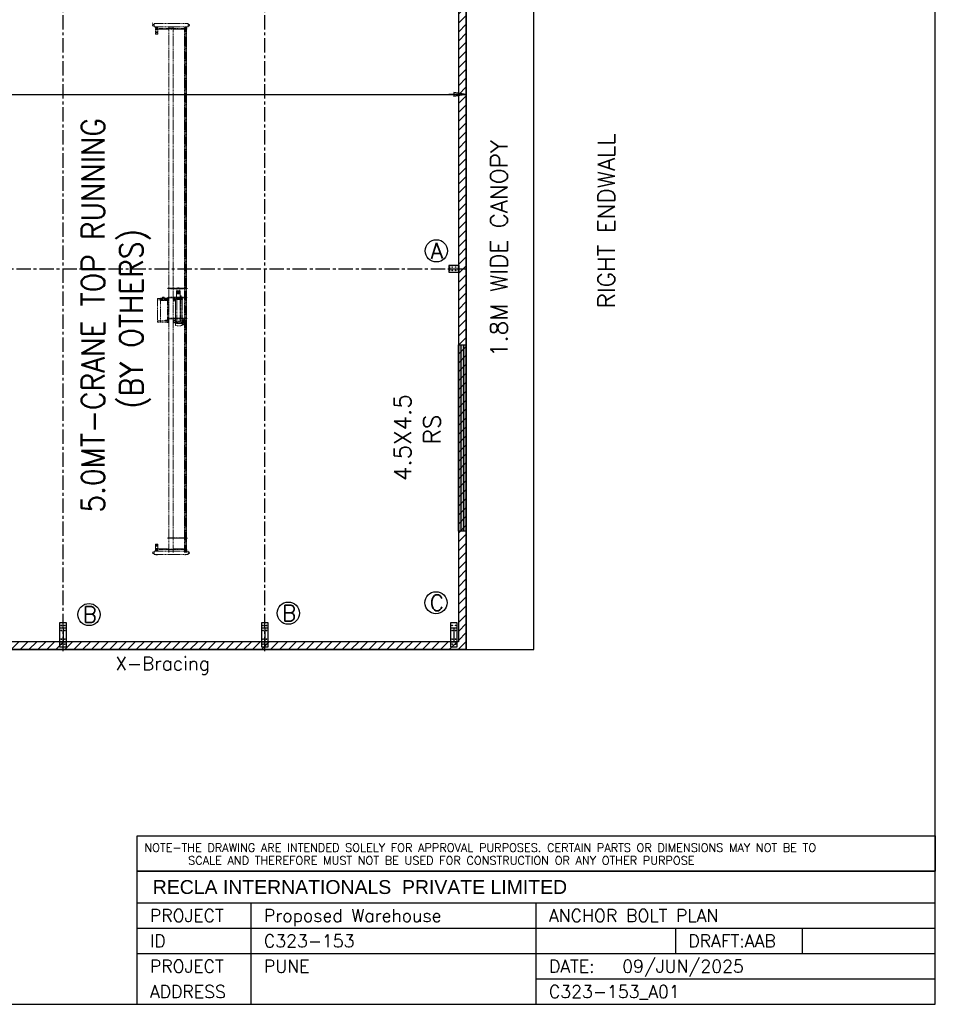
# Model space of a CAD drawing. Header units: millimetres. Extents: x 2357 to 64464, y 2438 to 46356.
# Tile 2 of 3: x 37318 to 64464, y 2438 to 31626. Entities that reach past the tile are written whole.
import ezdxf

# ---------------------------------------------------------------- set-up
doc = ezdxf.new("R2010")
doc.units = ezdxf.units.MM
doc.header["$MEASUREMENT"] = 0
for name, pattern in [('CENTER', [682.409, 426.506, -85.301, 85.301, -85.301]), ('CONTIN', [0]), ('HIDDEN', [9.525, 6.35, -3.175])]:
    doc.linetypes.add(name, pattern=pattern)
doc.layers.get('0').update_dxf_attribs({"linetype": 'CONTIN'})
for name, color, linetype in [('1', 7, 'CONTIN'), ('10', 10, 'CONTIN'), ('11', 7, 'CONTIN'), ('14', 7, 'CONTIN'), ('16', 7, 'CONTIN'), ('2', 6, 'CONTIN'), ('22', 7, 'CONTIN'), ('27', 1, 'CENTER'), ('Text', 4, 'CONTINUOUS')]:
    doc.layers.add(name, color=color, linetype=linetype)
doc.styles.add('ARIAL', font='ARIAL.TTF')
doc.styles.add('S', font='SIMPLEX.shx', dxfattribs={"width": 0.9})
doc.styles.add('SIMPLEX', font='SIMPLEX')
pattern_1 = [(45, (4214.78, 2381.33), (-132.5825, 132.5825), [])]

# ---------------------------------------------------------------- blocks, each defined once
blk = doc.blocks.new('zw$7A36')
at = {"color": 3, "linetype": 'HIDDEN', "lineweight": 0, "ltscale": 5}
for p, q in [((4835, 12343), (4835, 12292)), ((4886, 12282), (4835, 12282)), ((4835, 12282), (4835, 12232)), ((4835, 12232), (4886, 12232)), ((4886, 12312), (4886, 12202)), ((4890, 12312), (4886, 12312)), ((4886, 12202), (4890, 12202)), ((4890, 12312), (5482, 12312)), ((4890, 12202), (4890, 12312)), ((4890, 12202), (5482, 12202)), ((4933, 12100), (4933, 11987)), ((4953, 12100), (4933, 12100)), ((4963, 12022), (4933, 12022)), ((4936, 12194), (4936, 12128)), ((4936, 12184), (5020, 12184)), ((4936, 12183), (5020, 12183)), ((4970, 12149), (4936, 12149)), ((5018, 12123), (4938, 12123)), ((4938, 12123), (4938, 12123)), ((4938, 12123), (4938, 12118)), ((5018, 12118), (4938, 12118)), ((4938, 12118), (4938, 12118)), ((4943, 12118), (4940, 12100)), ((4941, 12199), (5014, 12199)), ((5014, 12123), (4941, 12123)), ((5006, 12320), (4950, 12320)), ((4950, 12320), (4950, 12312)), ((5003, 12100), (4953, 12100)), ((4955, 12202), (4991, 12202)), ((4955, 12202), (4955, 12199)), ((4984, 12022), (4963, 12022)), ((4973, 12179), (4983, 12179)), ((4973, 12179), (4973, 12151)), ((4983, 12179), (4983, 12151)), ((4984, 12022), (5023, 12022)), ((5020, 12149), (4986, 12149)), ((5001, 12202), (4991, 12202)), ((5001, 12202), (5001, 12199)), ((5023, 12100), (5003, 12100)), ((5006, 12312), (5006, 12320)), ((5013, 12118), (5016, 12100)), ((5018, 12123), (5018, 12123)), ((5018, 12123), (5018, 12118)), ((5020, 12128), (5020, 12194)), ((5023, 12100), (5023, 11987)), ((5406, 12174), (5406, 12194)), ((5406, 12194), (5557, 12194)), ((5406, 12174), (5406, -6133)), ((6074, 12312), (5482, 12312)), ((6074, 12202), (5482, 12202)), ((5557, 12194), (5557, 12174)), ((5557, -6133), (5557, 12174)), ((5953, 12116), (5557, 12116)), ((5953, -6133), (5953, 12176)), ((5953, 12176), (5968, 12176)), ((5958, 12320), (6013, 12320)), ((5958, 12312), (5958, 12320)), ((5968, 12176), (5968, -6133)), ((6003, -6133), (6003, 12176)), ((6003, 12176), (6018, 12176)), ((6013, 12320), (6013, 12312)), ((6018, 12176), (6018, -6133)), ((6074, 12312), (6078, 12312)), ((6074, 12202), (6074, 12312)), ((6078, 12202), (6074, 12202)), ((6078, 12312), (6078, 12202)), ((6078, 12282), (6128, 12282)), ((6128, 12232), (6078, 12232)), ((6128, 12282), (6128, 12232)), ((4963, 12005), (4933, 12005)), ((4963, 11987), (4933, 11987)), ((4935, 11956), (4933, 11987)), ((4963, 11949), (4943, 11949)), ((4984, 12005), (4963, 12005)), ((4984, 11987), (4963, 11987)), ((4984, 11949), (4963, 11949)), ((4984, 12005), (5023, 12005)), ((4984, 11987), (5023, 11987)), ((4984, 11949), (5013, 11949)), ((5021, 11956), (5023, 11987)), ((5735, 3101), (5702, 3101)), ((5702, 3101), (5702, 3086)), ((5735, 3101), (5767, 3101)), ((5767, 3101), (5767, 3086)), ((5182, 2767), (5182, 2763)), ((5182, 2763), (5182, 2744)), ((5182, 2763), (5184, 2763)), ((5184, 2763), (5212, 2763)), ((5223, 2760), (5201, 2760)), ((5242, 2763), (5212, 2763)), ((5242, 2767), (5242, 2763)), ((5242, 2744), (5242, 2763)), ((6057, 3076), (5350, 3076)), ((6036, 2768), (5368, 2768)), ((5368, 2768), (5368, 2747)), ((5368, 2747), (6036, 2747)), ((5381, 2756), (5381, 2732)), ((5381, 2756), (5382, 2756)), ((5382, 2765), (5382, 2756)), ((5382, 2756), (5382, 2645)), ((5386, 2766), (5383, 2766)), ((5386, 2766), (5386, 2765)), ((5386, 2765), (5386, 2704)), ((5392, 2765), (5386, 2765)), ((5395, 2766), (5392, 2766)), ((5392, 2766), (5392, 2765)), ((5392, 2765), (5392, 2704)), ((5396, 2756), (5396, 2765)), ((5396, 2701), (5396, 2756)), ((5402, 2756), (5396, 2756)), ((5402, 2756), (5404, 2741)), ((5563, 2756), (5561, 2741)), ((5569, 2756), (5563, 2756)), ((5569, 2765), (5569, 2756)), ((5569, 2756), (5569, 2645)), ((5573, 2766), (5570, 2766)), ((5573, 2766), (5573, 2765)), ((5573, 2765), (5573, 2704)), ((5579, 2765), (5573, 2765)), ((5582, 2766), (5579, 2766)), ((5579, 2766), (5579, 2765)), ((5579, 2765), (5579, 2704)), ((5583, 2756), (5583, 2765)), ((5583, 2701), (5583, 2756)), ((5584, 2756), (5583, 2756)), ((5584, 2734), (5584, 2756)), ((5673, 2955), (5673, 2929)), ((5796, 2955), (5673, 2955)), ((5673, 2929), (5673, 2929)), ((5673, 2929), (5673, 2927)), ((5796, 2929), (5673, 2929)), ((5673, 2927), (5673, 2889)), ((5673, 2927), (5674, 2927)), ((5735, 2927), (5673, 2927)), ((5796, 2905), (5673, 2905)), ((5673, 2886), (5673, 2764)), ((5680, 2886), (5673, 2886)), ((5673, 2763), (5680, 2763)), ((5674, 2760), (5673, 2729)), ((5674, 2927), (5735, 2927)), ((5674, 2888), (5680, 2888)), ((5680, 2762), (5675, 2762)), ((5684, 2982), (5678, 2982)), ((5790, 3086), (5679, 3086)), ((5679, 2990), (5679, 3086)), ((5790, 3066), (5679, 3066)), ((5790, 3058), (5679, 3058)), ((5679, 2996), (5790, 2996)), ((5679, 2990), (5790, 2990)), ((5680, 2888), (5682, 2888)), ((5680, 2887), (5680, 2886)), ((5682, 2887), (5680, 2887)), ((5692, 2886), (5680, 2886)), ((5789, 2763), (5680, 2763)), ((5680, 2763), (5680, 2762)), ((5680, 2763), (5789, 2763)), ((5680, 2763), (5680, 2763)), ((5680, 2763), (5682, 2763)), ((5789, 2762), (5680, 2762)), ((5682, 2888), (5682, 2887)), ((5682, 2888), (5787, 2888)), ((5785, 2982), (5684, 2982)), ((5685, 2984), (5685, 2982)), ((5691, 2985), (5686, 2985)), ((5691, 2985), (5691, 2988)), ((5778, 2985), (5691, 2985)), ((5692, 2989), (5700, 2990)), ((5700, 2886), (5692, 2886)), ((5769, 2990), (5700, 2990)), ((5789, 2886), (5700, 2886)), ((5735, 2927), (5795, 2927)), ((5797, 2927), (5735, 2927)), ((5777, 2989), (5770, 2990)), ((5778, 2985), (5778, 2988)), ((5783, 2985), (5778, 2985)), ((5784, 2984), (5785, 2982)), ((5791, 2982), (5785, 2982)), ((5787, 2887), (5787, 2888)), ((5787, 2888), (5789, 2888)), ((5789, 2887), (5787, 2887)), ((5787, 2763), (5789, 2763)), ((5799, 2751), (5788, 2751)), ((5789, 2888), (5795, 2888)), ((5789, 2886), (5789, 2887)), ((5796, 2886), (5789, 2886)), ((5789, 2762), (5789, 2763)), ((5789, 2763), (5789, 2763)), ((5789, 2763), (5796, 2763)), ((5789, 2762), (5789, 2757)), ((5789, 2762), (5789, 2762)), ((5789, 2757), (5790, 2757)), ((5789, 2757), (5789, 2745)), ((5790, 2990), (5790, 3086)), ((5798, 2760), (5790, 2760)), ((5790, 2760), (5790, 2757)), ((5790, 2757), (5790, 2745)), ((5795, 2927), (5796, 2927)), ((5795, 2777), (5835, 2777)), ((5797, 2929), (5796, 2955)), ((5796, 2929), (5797, 2929)), ((5796, 2927), (5796, 2929)), ((5796, 2889), (5797, 2927)), ((5797, 2886), (5797, 2807)), ((5797, 2807), (5797, 2792)), ((5797, 2792), (5797, 2764)), ((5798, 2812), (5798, 2760)), ((5798, 2760), (5798, 2743)), ((5823, 2815), (5801, 2815)), ((5828, 2815), (5823, 2815)), ((5823, 2815), (5823, 2740)), ((6036, 2747), (6036, 2768)), ((5006, 2719), (5006, 2682)), ((5006, 2719), (5006, 2682)), ((5009, 2719), (5006, 2719)), ((5006, 2719), (5006, 2719)), ((5006, 2682), (5009, 2682)), ((5006, 2682), (5006, 2682)), ((5009, 2721), (5011, 2721)), ((5009, 2719), (5009, 2721)), ((5009, 2682), (5009, 2719)), ((5009, 2682), (5009, 2719)), ((5009, 2680), (5009, 2682)), ((5011, 2680), (5009, 2680)), ((5011, 2721), (5011, 2719)), ((5011, 2682), (5011, 2719)), ((5011, 2719), (5013, 2719)), ((5011, 2719), (5011, 2701)), ((5011, 2701), (5011, 2682)), ((5011, 2682), (5013, 2682)), ((5011, 2682), (5011, 2680)), ((5013, 2726), (5013, 1944)), ((5038, 2726), (5013, 2726)), ((5013, 2726), (5013, 2719)), ((5013, 2719), (5013, 2682)), ((5013, 2678), (5110, 2678)), ((5089, 2726), (5038, 2726)), ((5110, 2726), (5089, 2726)), ((5109, 2707), (5109, 2701)), ((5109, 2701), (5109, 2694)), ((5111, 2727), (5110, 2722)), ((5110, 2708), (5110, 2722)), ((5110, 2694), (5110, 2708)), ((5110, 2694), (5110, 2679)), ((5111, 2674), (5110, 2679)), ((5114, 2728), (5111, 2728)), ((5111, 2673), (5114, 2673)), ((5114, 2731), (5114, 2728)), ((5114, 2728), (5114, 2701)), ((5114, 2701), (5114, 2673)), ((5114, 2673), (5114, 2670)), ((5114, 2665), (5114, 1944)), ((5115, 2733), (5115, 2736)), ((5115, 2733), (5115, 2668)), ((5115, 2668), (5115, 2665)), ((5155, 2740), (5132, 2740)), ((5132, 2740), (5132, 2661)), ((5132, 2661), (5155, 2661)), ((5157, 2740), (5155, 2740)), ((5155, 2740), (5155, 2661)), ((5155, 2740), (5155, 2740)), ((5155, 2661), (5157, 2661)), ((5155, 2661), (5155, 2661)), ((5157, 2739), (5157, 2740)), ((5173, 2740), (5157, 2740)), ((5157, 2740), (5157, 2740)), ((5157, 2739), (5157, 2662)), ((5157, 2661), (5157, 2662)), ((5157, 2661), (5173, 2661)), ((5157, 2661), (5157, 2661)), ((5173, 2701), (5173, 2740)), ((5185, 2740), (5173, 2740)), ((5173, 2661), (5173, 2701)), ((5173, 2661), (5185, 2661)), ((5185, 2741), (5227, 2741)), ((5185, 2734), (5185, 2740)), ((5186, 2734), (5185, 2734)), ((5185, 2667), (5185, 2734)), ((5185, 2734), (5185, 2734)), ((5185, 2667), (5186, 2667)), ((5185, 2661), (5185, 2667)), ((5185, 2667), (5185, 2667)), ((5225, 2740), (5186, 2740)), ((5186, 2740), (5186, 2734)), ((5186, 2667), (5186, 2734)), ((5186, 2667), (5186, 2661)), ((5186, 2661), (5225, 2661)), ((5201, 2745), (5223, 2745)), ((5225, 2734), (5225, 2740)), ((5226, 2734), (5225, 2734)), ((5225, 2667), (5225, 2734)), ((5225, 2661), (5225, 2667)), ((5225, 2667), (5226, 2667)), ((5226, 2734), (5226, 2736)), ((5226, 2736), (5227, 2736)), ((5226, 2730), (5226, 2734)), ((5226, 2734), (5226, 2734)), ((5240, 2730), (5226, 2730)), ((5226, 2667), (5226, 2730)), ((5226, 2661), (5226, 2667)), ((5226, 2667), (5226, 2667)), ((5226, 2661), (5238, 2661)), ((5227, 2741), (5239, 2741)), ((5227, 2741), (5227, 2736)), ((5227, 2736), (5240, 2736)), ((5238, 2668), (5238, 2730)), ((5238, 2668), (5238, 2661)), ((5241, 2741), (5239, 2741)), ((5240, 2736), (5240, 2733)), ((5240, 2736), (5241, 2736)), ((5240, 2733), (5240, 2730)), ((5241, 2742), (5241, 2736)), ((5253, 2732), (5250, 2732)), ((5250, 2732), (5250, 2670)), ((5250, 2670), (5253, 2670)), ((5253, 2731), (5253, 2731)), ((5253, 2731), (5253, 2670)), ((5253, 2731), (5253, 2732)), ((5253, 2670), (5253, 2670)), ((5253, 2670), (5253, 2670)), ((5255, 2735), (5254, 2732)), ((5254, 2669), (5255, 2666)), ((5255, 2735), (5255, 2666)), ((5264, 2736), (5256, 2736)), ((5256, 2666), (5264, 2665)), ((5313, 2665), (5261, 2665)), ((5261, 2665), (5261, 2657)), ((5261, 2657), (5313, 2657)), ((5264, 2735), (5264, 2735)), ((5264, 2735), (5264, 2666)), ((5264, 2666), (5264, 2666)), ((5265, 2735), (5265, 2734)), ((5265, 2667), (5265, 2734)), ((5265, 2734), (5265, 2734)), ((5265, 2667), (5265, 2667)), ((5265, 2667), (5265, 2666)), ((5269, 2736), (5266, 2736)), ((5266, 2665), (5269, 2665)), ((5270, 2731), (5270, 2735)), ((5270, 2728), (5270, 2731)), ((5271, 2731), (5270, 2731)), ((5270, 2714), (5270, 2728)), ((5285, 2728), (5270, 2728)), ((5270, 2687), (5270, 2714)), ((5289, 2714), (5270, 2714)), ((5270, 2673), (5270, 2687)), ((5270, 2687), (5289, 2687)), ((5270, 2673), (5285, 2673)), ((5270, 2670), (5270, 2673)), ((5270, 2666), (5270, 2670)), ((5271, 2670), (5270, 2670)), ((5271, 2735), (5271, 2731)), ((5285, 2735), (5271, 2735)), ((5285, 2731), (5271, 2731)), ((5285, 2670), (5271, 2670)), ((5271, 2666), (5271, 2670)), ((5285, 2666), (5271, 2666)), ((5285, 2731), (5285, 2735)), ((5285, 2730), (5285, 2731)), ((5289, 2730), (5285, 2730)), ((5285, 2728), (5285, 2730)), ((5285, 2673), (5285, 2671)), ((5285, 2671), (5289, 2671)), ((5285, 2671), (5285, 2670)), ((5285, 2670), (5285, 2666)), ((5289, 2733), (5289, 2730)), ((5302, 2733), (5289, 2733)), ((5291, 2730), (5289, 2730)), ((5291, 2714), (5289, 2714)), ((5289, 2687), (5291, 2687)), ((5289, 2671), (5289, 2668)), ((5289, 2671), (5291, 2671)), ((5289, 2668), (5302, 2668)), ((5291, 2714), (5291, 2730)), ((5291, 2705), (5291, 2714)), ((5314, 2705), (5291, 2705)), ((5291, 2687), (5291, 2697)), ((5291, 2697), (5314, 2697)), ((5291, 2671), (5291, 2687)), ((5315, 2733), (5302, 2733)), ((5302, 2668), (5315, 2668)), ((5342, 2665), (5313, 2665)), ((5313, 2657), (5353, 2657)), ((5314, 2697), (5314, 2705)), ((5315, 2701), (5315, 2733)), ((5315, 2733), (5315, 2733)), ((5315, 2733), (5315, 2733)), ((5315, 2733), (5317, 2733)), ((5315, 2733), (5315, 2701)), ((5315, 2701), (5315, 2668)), ((5317, 2668), (5315, 2668)), ((5315, 2668), (5315, 2668)), ((5315, 2668), (5315, 2668)), ((5317, 2668), (5317, 2733)), ((5330, 2733), (5317, 2733)), ((5317, 2668), (5330, 2668)), ((5330, 2668), (5330, 2733)), ((5330, 2726), (5332, 2726)), ((5332, 2675), (5330, 2675)), ((5332, 2726), (5332, 2718)), ((5332, 2718), (5333, 2718)), ((5332, 2683), (5332, 2718)), ((5333, 2683), (5332, 2683)), ((5332, 2683), (5332, 2675)), ((5333, 2718), (5334, 2718)), ((5334, 2683), (5333, 2683)), ((5334, 2718), (5334, 2711)), ((5334, 2683), (5334, 2718)), ((5334, 2711), (5334, 2711)), ((5334, 2711), (5335, 2710)), ((5335, 2691), (5334, 2690)), ((5334, 2690), (5334, 2690)), ((5334, 2690), (5334, 2683)), ((5335, 2710), (5336, 2710)), ((5336, 2691), (5335, 2691)), ((5336, 2710), (5336, 2710)), ((5336, 2710), (5336, 2710)), ((5336, 2710), (5337, 2710)), ((5337, 2691), (5336, 2691)), ((5336, 2691), (5336, 2691)), ((5336, 2691), (5336, 2691)), ((5337, 2722), (5337, 2719)), ((5337, 2719), (5337, 2682)), ((5337, 2710), (5337, 2691)), ((5337, 2682), (5337, 2680)), ((5380, 2736), (5342, 2736)), ((5342, 2736), (5342, 2727)), ((5342, 2727), (5342, 2724)), ((5342, 2724), (5342, 2701)), ((5342, 2701), (5342, 2677)), ((5342, 2677), (5342, 2674)), ((5342, 2674), (5342, 2665)), ((5342, 2665), (5377, 2665)), ((5377, 2665), (5342, 2665)), ((5377, 2661), (5353, 2661)), ((5353, 2661), (5353, 2657)), ((5353, 2657), (5353, 2618)), ((5353, 2618), (5353, 2184)), ((5377, 2665), (5380, 2665)), ((5377, 2665), (5377, 2661)), ((5380, 2661), (5377, 2661)), ((5380, 2732), (5380, 2736)), ((5380, 2728), (5380, 2732)), ((5381, 2732), (5380, 2732)), ((5380, 2673), (5380, 2728)), ((5380, 2669), (5380, 2673)), ((5380, 2665), (5380, 2669)), ((5380, 2669), (5381, 2669)), ((5380, 2618), (5380, 2661)), ((5380, 2618), (5380, 2184)), ((5381, 2732), (5381, 2729)), ((5381, 2729), (5381, 2701)), ((5381, 2701), (5381, 2672)), ((5381, 2672), (5381, 2669)), ((5381, 2669), (5381, 2645)), ((5381, 2645), (5382, 2645)), ((5382, 2645), (5382, 2637)), ((5383, 2636), (5386, 2636)), ((5385, 2704), (5385, 2697)), ((5386, 2704), (5385, 2704)), ((5385, 2697), (5392, 2697)), ((5387, 2706), (5386, 2706)), ((5386, 2706), (5386, 2704)), ((5386, 2636), (5386, 2697)), ((5392, 2636), (5386, 2636)), ((5386, 2636), (5386, 2636)), ((5391, 2708), (5387, 2708)), ((5387, 2708), (5387, 2706)), ((5391, 2706), (5387, 2706)), ((5391, 2706), (5391, 2708)), ((5391, 2704), (5391, 2706)), ((5391, 2706), (5391, 2706)), ((5392, 2704), (5391, 2704)), ((5392, 2697), (5392, 2704)), ((5392, 2636), (5392, 2697)), ((5392, 2636), (5395, 2636)), ((5392, 2636), (5392, 2636)), ((5396, 2645), (5396, 2701)), ((5396, 2637), (5396, 2645)), ((5402, 2645), (5396, 2645)), ((5402, 2645), (5404, 2660)), ((5404, 2660), (5404, 2741)), ((5406, 2740), (5405, 2740)), ((5406, 2661), (5405, 2661)), ((5557, 2740), (5560, 2740)), ((5557, 2661), (5560, 2661)), ((5561, 2741), (5561, 2660)), ((5563, 2645), (5561, 2660)), ((5563, 2645), (5569, 2645)), ((5569, 2645), (5569, 2637)), ((5570, 2636), (5573, 2636)), ((5573, 2704), (5572, 2704)), ((5572, 2704), (5572, 2697)), ((5572, 2697), (5580, 2697)), ((5573, 2706), (5573, 2704)), ((5574, 2706), (5573, 2706)), ((5573, 2636), (5573, 2697)), ((5579, 2636), (5573, 2636)), ((5573, 2636), (5573, 2636)), ((5578, 2708), (5574, 2708)), ((5574, 2708), (5574, 2706)), ((5578, 2706), (5574, 2706)), ((5578, 2706), (5578, 2708)), ((5579, 2706), (5578, 2706)), ((5579, 2704), (5579, 2706)), ((5580, 2704), (5579, 2704)), ((5579, 2636), (5579, 2697)), ((5579, 2636), (5582, 2636)), ((5579, 2636), (5579, 2636)), ((5580, 2697), (5580, 2704)), ((5583, 2645), (5583, 2701)), ((5583, 2637), (5583, 2645)), ((5584, 2645), (5583, 2645)), ((5584, 2701), (5584, 2734)), ((5586, 2734), (5584, 2734)), ((5584, 2667), (5584, 2701)), ((5584, 2645), (5584, 2667)), ((5586, 2667), (5584, 2667)), ((5586, 2744), (5586, 2734)), ((5586, 2738), (5604, 2738)), ((5586, 2734), (5586, 2731)), ((5586, 2667), (5586, 2671)), ((5586, 2658), (5586, 2667)), ((5586, 2663), (5604, 2663)), ((5602, 2747), (5589, 2747)), ((5602, 2654), (5589, 2654)), ((5604, 2735), (5604, 2746)), ((5604, 2735), (5620, 2734)), ((5604, 2667), (5620, 2667)), ((5604, 2667), (5604, 2655)), ((5623, 2701), (5623, 2731)), ((5623, 2701), (5623, 2670)), ((5626, 2714), (5626, 2689)), ((5626, 2689), (5630, 2689)), ((5630, 2689), (5630, 1936)), ((5630, 1936), (5630, 2689)), ((5630, 2689), (5681, 2689)), ((5630, 2689), (5630, 2689)), ((5632, 2719), (5656, 2719)), ((5654, 2729), (5664, 2729)), ((5656, 2725), (5655, 2724)), ((5655, 2724), (5656, 2723)), ((5735, 2729), (5656, 2729)), ((5656, 2729), (5656, 2725)), ((5656, 2723), (5656, 2719)), ((5656, 2719), (5813, 2719)), ((5664, 2729), (5805, 2729)), ((5681, 1936), (5681, 2689)), ((5681, 2689), (5804, 2689)), ((5735, 2729), (5813, 2729)), ((5789, 2745), (5790, 2745)), ((5789, 2745), (5789, 2729)), ((5790, 2745), (5790, 2743)), ((5798, 2742), (5790, 2743)), ((5801, 2740), (5823, 2740)), ((5802, 1936), (5802, 2689)), ((5804, 2689), (5824, 2689)), ((5805, 2729), (5815, 2729)), ((5813, 2729), (5814, 2725)), ((5814, 2723), (5813, 2719)), ((5813, 2719), (5835, 2719)), ((5814, 2725), (5814, 2724)), ((5814, 2724), (5814, 2723)), ((5823, 2740), (5828, 2740)), ((5824, 2689), (5824, 1936)), ((5824, 2689), (5873, 2689)), ((5861, 2719), (5835, 2719)), ((5870, 2719), (5861, 2719)), ((5873, 1936), (5873, 2689)), ((5873, 2689), (5876, 2689)), ((5876, 2689), (5876, 2714)), ((5353, 2184), (5353, 1968)), ((5380, 1964), (5380, 2184)), ((5006, 1944), (5006, 1906)), ((5006, 1944), (5006, 1943)), ((5009, 1944), (5006, 1944)), ((5006, 1943), (5006, 1906)), ((5006, 1906), (5006, 1906)), ((5006, 1906), (5009, 1906)), ((5011, 1945), (5009, 1945)), ((5009, 1945), (5009, 1944)), ((5009, 1906), (5009, 1944)), ((5009, 1944), (5009, 1906)), ((5009, 1906), (5009, 1904)), ((5009, 1904), (5011, 1904)), ((5011, 1944), (5011, 1945)), ((5011, 1906), (5011, 1944)), ((5011, 1944), (5013, 1944)), ((5011, 1925), (5011, 1944)), ((5011, 1906), (5011, 1925)), ((5011, 1906), (5013, 1906)), ((5011, 1904), (5011, 1906)), ((5114, 1947), (5013, 1947)), ((5013, 1944), (5013, 1906)), ((5013, 1906), (5013, 1900)), ((5013, 1900), (5038, 1900)), ((5038, 1900), (5089, 1900)), ((5089, 1900), (5114, 1900)), ((5114, 1944), (5114, 1906)), ((5116, 1944), (5114, 1944)), ((5114, 1944), (5114, 1906)), ((5114, 1906), (5114, 1900)), ((5116, 1906), (5114, 1906)), ((5118, 1945), (5116, 1945)), ((5116, 1945), (5116, 1944)), ((5116, 1944), (5116, 1906)), ((5116, 1906), (5116, 1904)), ((5116, 1904), (5118, 1904)), ((5118, 1944), (5118, 1945)), ((5118, 1944), (5342, 1944)), ((5118, 1925), (5118, 1944)), ((5118, 1906), (5118, 1925)), ((5118, 1906), (5342, 1906)), ((5118, 1904), (5118, 1906)), ((5261, 1968), (5261, 1960)), ((5313, 1968), (5261, 1968)), ((5261, 1960), (5313, 1960)), ((5353, 1968), (5313, 1968)), ((5313, 1960), (5342, 1960)), ((5342, 1960), (5342, 1952)), ((5342, 1960), (5377, 1960)), ((5342, 1952), (5342, 1949)), ((5342, 1949), (5342, 1944)), ((5342, 1944), (5342, 1925)), ((5342, 1925), (5342, 1906)), ((5342, 1906), (5342, 1901)), ((5342, 1901), (5342, 1898)), ((5342, 1898), (5342, 1890)), ((5342, 1890), (5380, 1890)), ((5353, 1968), (5353, 1964)), ((5353, 1964), (5377, 1964)), ((6036, 2041), (5368, 2041)), ((5368, 2041), (5368, 2021)), ((5368, 2021), (6036, 2021)), ((5377, 1964), (5380, 1964)), ((5377, 1960), (5377, 1964)), ((5377, 1960), (5380, 1960)), ((5380, 1956), (5380, 1960)), ((5380, 1953), (5380, 1956)), ((5395, 1956), (5380, 1956)), ((5380, 1897), (5380, 1953)), ((5380, 1893), (5380, 1897)), ((5395, 1894), (5380, 1893)), ((5380, 1890), (5380, 1893)), ((5382, 1952), (5388, 1952)), ((5382, 1897), (5388, 1897)), ((5392, 1950), (5390, 1951)), ((5390, 1898), (5392, 1899)), ((5395, 1948), (5392, 1950)), ((5392, 1899), (5392, 1950)), ((5392, 1899), (5395, 1901)), ((5395, 1978), (5395, 1956)), ((5395, 1978), (5401, 1978)), ((5395, 1956), (5395, 1925)), ((5395, 1894), (5395, 1925)), ((5395, 1872), (5395, 1894)), ((5395, 1872), (5401, 1872)), ((5403, 1976), (5404, 1965)), ((5403, 1873), (5404, 1884)), ((5405, 1964), (5406, 1965)), ((5405, 1964), (5405, 1885)), ((5405, 1885), (5406, 1885)), ((5560, 1964), (5557, 1965)), ((5560, 1885), (5557, 1885)), ((5560, 1885), (5560, 1964)), ((5562, 1976), (5561, 1965)), ((5562, 1873), (5561, 1884)), ((5570, 1978), (5564, 1978)), ((5570, 1872), (5564, 1872)), ((5570, 1978), (5570, 1958)), ((5570, 1958), (5570, 1925)), ((5586, 1958), (5570, 1958)), ((5573, 1949), (5570, 1948)), ((5570, 1892), (5570, 1925)), ((5573, 1900), (5570, 1902)), ((5570, 1872), (5570, 1892)), ((5586, 1891), (5570, 1892)), ((5575, 1951), (5573, 1949)), ((5575, 1898), (5573, 1900)), ((5576, 1952), (5583, 1952)), ((5583, 1898), (5576, 1898)), ((5586, 1968), (5586, 1958)), ((5586, 1958), (5586, 1955)), ((5586, 1891), (5586, 1895)), ((5586, 1882), (5586, 1891)), ((5602, 1971), (5589, 1971)), ((5602, 1878), (5589, 1879)), ((5604, 1959), (5604, 1970)), ((5604, 1959), (5620, 1958)), ((5604, 1891), (5620, 1891)), ((5604, 1891), (5604, 1879)), ((5623, 1925), (5623, 1955)), ((5623, 1894), (5623, 1925)), ((5630, 1936), (5626, 1936)), ((5626, 1936), (5626, 1912)), ((5629, 1868), (5629, 1862)), ((5629, 1862), (5873, 1862)), ((5630, 1936), (5630, 1936)), ((5667, 1936), (5630, 1936)), ((5871, 1870), (5631, 1870)), ((5631, 1862), (5631, 1858)), ((5632, 1906), (5640, 1906)), ((5632, 1902), (5632, 1874)), ((5632, 1874), (5632, 1873)), ((5632, 1873), (5632, 1872)), ((5632, 1856), (5870, 1856)), ((5632, 1855), (5632, 1818)), ((5634, 1786), (5632, 1818)), ((5639, 1904), (5635, 1904)), ((5639, 1904), (5639, 1904)), ((5639, 1904), (5863, 1904)), ((5640, 1906), (5861, 1906)), ((5667, 1936), (5802, 1936)), ((5824, 1936), (5802, 1936)), ((5872, 1936), (5824, 1936)), ((5861, 1906), (5870, 1906)), ((5863, 1904), (5863, 1904)), ((5867, 1904), (5863, 1904)), ((5867, 1786), (5869, 1818)), ((5869, 1874), (5869, 1902)), ((5869, 1874), (5869, 1873)), ((5869, 1873), (5869, 1872)), ((5869, 1818), (5869, 1855)), ((5871, 1862), (5871, 1858)), ((5873, 1936), (5872, 1936)), ((5876, 1936), (5873, 1936)), ((5873, 1862), (5873, 1868)), ((5876, 1912), (5876, 1936)), ((5876, 1915), (5876, 1935)), ((5876, 1935), (5878, 1935)), ((5878, 1915), (5876, 1915)), ((5878, 1935), (5878, 1915)), ((5878, 1932), (5878, 1917)), ((5895, 1932), (5878, 1932)), ((5878, 1917), (5895, 1917)), ((5895, 1947), (5895, 1902)), ((5916, 1947), (5895, 1947)), ((5895, 1902), (5916, 1902)), ((5913, 1978), (5898, 1978)), ((5898, 1978), (5898, 1947)), ((5898, 1902), (5898, 1812)), ((5898, 1812), (5913, 1827)), ((5898, 1812), (5913, 1827)), ((5989, 1812), (5898, 1812)), ((5913, 1947), (5913, 1978)), ((5913, 1827), (5913, 1902)), ((5913, 1827), (5989, 1827)), ((5916, 1902), (5916, 1947)), ((5931, 1932), (5916, 1932)), ((5916, 1917), (5931, 1917)), ((5931, 1917), (5931, 1932)), ((5989, 1827), (5989, 1812)), ((6036, 2021), (6036, 2041)), ((6057, -5627), (5350, -5627)), ((4835, -6122), (4886, -6122)), ((4835, -6172), (4835, -6122)), ((4886, -6172), (4835, -6172)), ((4886, -6091), (4890, -6091)), ((4886, -6202), (4886, -6091)), ((4890, -6091), (5482, -6091)), ((4890, -6091), (4890, -6202)), ((4935, -5846), (4933, -5877)), ((4933, -5990), (4933, -5877)), ((4963, -5877), (4933, -5877)), ((4963, -5894), (4933, -5894)), ((4963, -5912), (4933, -5912)), ((4953, -5990), (4933, -5990)), ((4936, -6084), (4936, -6017)), ((4970, -6039), (4936, -6039)), ((4936, -6072), (5020, -6072)), ((4936, -6074), (5020, -6074)), ((5018, -6007), (4938, -6007)), ((4938, -6012), (4938, -6007)), ((4938, -6007), (4938, -6007)), ((5018, -6012), (4938, -6012)), ((4938, -6012), (4938, -6012)), ((4943, -6007), (4940, -5990)), ((5014, -6012), (4941, -6012)), ((4941, -6089), (5014, -6089)), ((4963, -5839), (4943, -5839)), ((5003, -5990), (4953, -5990)), ((4955, -6091), (4955, -6089)), ((4955, -6091), (4991, -6091)), ((4984, -5839), (4963, -5839)), ((4984, -5877), (4963, -5877)), ((4984, -5894), (4963, -5894)), ((4984, -5912), (4963, -5912)), ((4973, -6068), (4973, -6041)), ((4973, -6068), (4983, -6068)), ((4983, -6068), (4983, -6041)), ((4984, -5839), (5013, -5839)), ((4984, -5877), (5023, -5877)), ((4984, -5894), (5023, -5894)), ((4984, -5912), (5023, -5912)), ((5020, -6039), (4986, -6039)), ((5001, -6091), (4991, -6091)), ((5001, -6091), (5001, -6089)), ((5023, -5990), (5003, -5990)), ((5013, -6007), (5016, -5990)), ((5018, -6012), (5018, -6007)), ((5018, -6012), (5018, -6012)), ((5020, -6017), (5020, -6084)), ((5021, -5846), (5023, -5877)), ((5023, -5990), (5023, -5877)), ((5406, -6084), (5557, -6084)), ((6074, -6091), (5482, -6091)), ((5953, -6006), (5557, -6006)), ((5953, -6066), (5968, -6066)), ((6003, -6066), (6018, -6066)), ((6078, -6091), (6074, -6091)), ((6074, -6091), (6074, -6202)), ((6078, -6202), (6078, -6091)), ((6128, -6122), (6078, -6122)), ((6078, -6172), (6128, -6172)), ((6128, -6172), (6128, -6122)), ((4890, -6202), (4886, -6202)), ((4890, -6202), (5482, -6202)), ((4950, -6210), (4950, -6202)), ((5006, -6210), (4950, -6210)), ((5006, -6202), (5006, -6210)), ((6074, -6202), (5482, -6202)), ((5958, -6202), (5958, -6210)), ((5958, -6210), (6013, -6210)), ((6013, -6210), (6013, -6202)), ((6074, -6202), (6078, -6202))]:
    blk.add_line(p, q, dxfattribs=at)
for points in [[(5406, 12116), (5013, 12116)], [(6003, 12116), (5968, 12116)], [(5406, -6006), (5013, -6006)], [(6003, -6006), (5968, -6006)]]:
    blk.add_lwpolyline(points, dxfattribs=at)
for points in [[(5069, 12141), (6036, 12141), (6036, 12121), (5069, 12121)], [(5368, 3086), (6036, 3086), (6036, 3066), (5368, 3066)], [(5368, -5617), (6036, -5617), (6036, -5637), (5368, -5637)], [(5069, -6031), (6036, -6031), (6036, -6011), (5069, -6011)]]:
    blk.add_lwpolyline(points, close=True, dxfattribs=at)
for centre, radius, start, end in [((4941, 12194), 5.04, 90, 180), ((4941, 12128), 5.04, 180, 270), ((4970, 12151), 2.52, 270, 0), ((4986, 12151), 2.52, 180, 270), ((5014, 12194), 5.04, 0, 90), ((5014, 12128), 5.04, 270, 0), ((4943, 11957), 7.56, 183.8141, 270), ((5013, 11957), 7.56, 270, 356.1859), ((5185, 2767), 3.02, 93.8992, 180), ((5212, 2368), 403, 92.7226, 93.8997), ((5212, 2368), 403, 87.2774, 92.7226), ((5201, 2752), 7.56, 90, 270), ((5223, 2752), 7.56, 270, 90), ((5212, 2368), 403, 86.1003, 87.2774), ((5239, 2767), 3.02, 0, 86.0999), ((5383, 2765), 1.01, 90, 180), ((5395, 2765), 1.01, 0, 90), ((5570, 2765), 1.01, 90, 180), ((5582, 2765), 1.01, 0, 90), ((5925, 2941), 252, 171.0111, 176.7901), ((5674, 2889), 0.806, 180.5014, 270), ((5673, 2886), 0.806, 90, 180), ((5673, 2764), 0.806, 180, 270), ((5675, 2760), 1.26, 90, 178.0061), ((5678, 2980), 2.01, 90, 171.011), ((5684, 2982), 0.504, 270, 357.0005), ((5686, 2984), 1.26, 90, 177.0008), ((5692, 2988), 0.806, 100.5297, 176.0004), ((5700, 2990), 0.806, 90, 100.5297), ((5769, 2990), 0.806, 79.4697, 90), ((5777, 2988), 0.806, 3.9996, 79.4703), ((5783, 2984), 1.26, 2.9992, 90), ((5785, 2982), 0.503, 183.0053, 270), ((5791, 2980), 2.02, 8.989, 90), ((5545, 2941), 252, 3.2099, 8.9889), ((5795, 2889), 0.806, 270, 359.4987), ((5796, 2886), 0.806, 0, 90), ((5796, 2764), 0.806, 270, 0), ((5801, 2812), 3.02, 91.0027, 180), ((5828, 2812), 3.02, 6.1328, 88.9973), ((5505, 2777), 327, 353.8656, 6.1344), ((5110, 2707), 0.806, 112.0248, 180), ((5110, 2694), 0.806, 180, 247.9752), ((5112, 2727), 0.806, 93.9996, 170.0014), ((5112, 2674), 0.806, 189.9986, 266.0004), ((5115, 2731), 0.806, 97.181, 180), ((5115, 2670), 0.806, 180, 270), ((5117, 2736), 2.01, 101.5953, 180), ((5115, 2733), 0.806, 270, 0), ((5115, 2668), 0.806, 0, 82.8195), ((5117, 2665), 2.01, 180, 258.4047), ((5147, 2590), 151, 95.9311, 101.5961), ((5147, 2811), 151, 258.4039, 264.0689), ((5185, 2744), 3.02, 180.9999, 270), ((5221, 2808), 141, 276.8523, 281.5379), ((5221, 2593), 141, 78.4621, 82.3226), ((5239, 2744), 3.02, 309.6403, 359.0001), ((5241, 2742), 0.252, 129.6442, 179.003), ((5253, 2733), 1.01, 272.0001, 345.7442), ((5253, 2669), 1.01, 14.2558, 87.9999), ((5256, 2735), 1.01, 92, 165.7442), ((5256, 2667), 1.01, 194.2558, 268), ((5264, 2735), 0.504, 0, 92), ((5265, 2735), 0.504, 180, 270), ((5265, 2666), 0.504, 90, 180), ((5264, 2666), 0.504, 268, 0), ((5266, 2735), 0.806, 90, 180), ((5266, 2666), 0.806, 180, 270), ((5269, 2735), 0.806, 0, 90), ((5269, 2666), 0.806, 270, 0), ((5340, 2722), 3.02, 107.348, 180), ((5340, 2680), 3.02, 180, 252.6431), ((5339, 2727), 3.02, 272.0079, 0), ((5339, 2674), 3.02, 0, 87.9941), ((5383, 2731), 3.02, 180, 228.0412), ((5383, 2670), 3.02, 131.9397, 180), ((5383, 2637), 1.01, 180, 270), ((5395, 2637), 1.01, 270, 0), ((5405, 2741), 1.01, 188.0491, 274.0042), ((5405, 2660), 1.01, 85.9858, 172.0077), ((5560, 2741), 1.01, 265.9958, 351.9509), ((5560, 2660), 1.01, 7.9923, 94.0142), ((5570, 2637), 1.01, 180, 270), ((5582, 2637), 1.01, 270, 0), ((5583, 2731), 3.02, 305.3766, 0), ((5583, 2671), 3.02, 0, 54.6411), ((5589, 2744), 3.02, 91.995, 180), ((5589, 2658), 3.02, 180, 268.0037), ((5602, 2746), 1.51, 44.9325, 92.0045), ((5602, 2656), 1.51, 267.9941, 315.1755), ((5602, 2746), 1.51, 27.5984, 44.9325), ((5604, 2747), 1.51, 224.7163, 254.7113), ((5604, 2654), 1.51, 105.2501, 135.2026), ((5602, 2656), 1.51, 315.1755, 332.4612), ((5620, 2731), 3.02, 0, 88.005), ((5620, 2670), 3.02, 271.9963, 0), ((5632, 2714), 5.54, 90, 180), ((5801, 2743), 3.02, 180, 192.2299), ((5801, 2743), 3.02, 192.2299, 268.9973), ((5828, 2743), 3.02, 271.0027, 353.8672), ((5870, 2714), 5.54, 0, 90), ((5383, 1955), 3.02, 180, 267.9942), ((5383, 1894), 3.02, 92.0059, 180), ((5388, 1949), 3.02, 45.027, 87.9942), ((5388, 1900), 3.02, 272.0059, 314.973), ((5401, 1976), 1.51, 7.981, 90), ((5401, 1873), 1.51, 270, 352.0266), ((5405, 1966), 1.01, 188.0037, 274.014), ((5405, 1884), 1.01, 85.9858, 172.0077), ((5560, 1966), 1.01, 265.986, 351.9963), ((5560, 1884), 1.01, 7.9923, 94.0142), ((5564, 1976), 1.51, 90, 171.9966), ((5564, 1873), 1.51, 187.992, 270), ((5576, 1950), 1.51, 115.4642, 134.973), ((5576, 1900), 1.51, 225.027, 244.5367), ((5576, 1950), 1.51, 92.1013, 115.4642), ((5576, 1900), 1.51, 244.5367, 267.8987), ((5583, 1955), 3.02, 272.0058, 0), ((5583, 1895), 3.02, 0, 87.9941), ((5589, 1968), 3.02, 91.9962, 180), ((5589, 1882), 3.02, 180, 268.0037), ((5602, 1970), 1.51, 44.8163, 92.0057), ((5602, 1880), 1.51, 267.9941, 315.1755), ((5604, 1972), 1.51, 207.532, 224.7961), ((5604, 1972), 1.51, 224.7961, 254.7519), ((5604, 1878), 1.51, 105.2501, 135.1891), ((5602, 1880), 1.51, 315.1755, 332.4612), ((5620, 1955), 3.02, 0, 88.0038), ((5620, 1894), 3.02, 271.9963, 0), ((5632, 1912), 5.54, 180, 270), ((5631, 1868), 2.14, 118.6986, 163.8792), ((5631, 1868), 2.14, 163.8792, 180), ((5631, 1868), 2.14, 90, 118.6986), ((5631, 1872), 1.51, 270, 0), ((5633, 1858), 2.39, 180, 232.1599), ((5635, 1902), 2.64, 90, 180), ((5631, 1855), 1.51, 0, 52.1903), ((5642, 1787), 7.68, 181.7285, 268.4105), ((5640, 1904), 1.89, 90, 180), ((5751, 5707), 3929, 268.41, 271.59), ((5860, 1787), 7.68, 271.5898, 358.2715), ((5861, 1904), 1.89, 0, 90), ((5867, 1902), 2.64, 0, 90), ((5871, 1872), 1.51, 180, 270), ((5871, 1855), 1.51, 125.8985, 180), ((5870, 1912), 5.54, 270, 0), ((5869, 1858), 2.14, 305.932, 0), ((5871, 1868), 2.14, 61.3014, 90), ((5871, 1868), 2.14, 16.1208, 61.3014), ((5871, 1868), 2.14, 0, 16.1208), ((4943, -5847), 7.56, 90, 176.1859), ((4941, -6017), 5.04, 90, 180), ((4941, -6084), 5.04, 180, 270), ((4970, -6041), 2.52, 0, 90), ((4986, -6041), 2.52, 90, 180), ((5013, -5847), 7.56, 3.8141, 90), ((5014, -6017), 5.04, 0, 90), ((5014, -6084), 5.04, 270, 0)]:
    blk.add_arc(centre, radius, start, end, dxfattribs=at)
at = {"color": 7, "linetype": 'ByBlock', "lineweight": 0, "insert": (4761, -9973), "char_height": 800, "width": 32663.53, "attachment_point": 7, "rotation": 90, "style": 'S'}
blk.add_mtext('\\pxi6.53925,ql;\\A1;5.0MT-CRANE TOP RUNNING \\P\\pi9.21775;   (BY OTHERS)', dxfattribs=at)
blk = doc.blocks.new('ARROW')
at = {"layer": '2'}
for p, q in [((0, 0), (-512.319, 0)), ((0, 0), (-365.942, 60.99)), ((-365.942, 60.99), (-365.942, -60.99)), ((0, 0), (-365.942, -60.99))]:
    blk.add_line(p, q, dxfattribs=at)
blk = doc.blocks.new('WCOL')
for p, q in [((-225.195, 439.13), (225.195, 439.13)), ((0, 439.13), (0, 0)), ((-225.195, 0), (225.195, 0))]:
    blk.add_line(p, q)
blk = doc.blocks.new('BOLT_0')
at = {"layer": '1'}
blk.add_circle((0, 0), 25.4, dxfattribs=at)
blk = doc.blocks.new('zw$820C')
at = {"color": 1, "linetype": 'Continuous'}
blk.add_lwpolyline([(0, 54), (1214.2, 54), (1214.2, 0), (0, 0)], close=True, dxfattribs=at)
at = {"layer": '11', "color": 1, "style": 'SIMPLEX'}
for s, height, p in [('NOTE-THE DRAWING ARE INTENDED SOLELY FOR APPROVAL PURPOSES. CERTAIN PARTS OR DIMENSIONS MAY NOT BE TO', 12.5686, (11, 29.6)), ('SCALE AND THEREFORE MUST NOT BE USED FOR CONSTRUCTION OR ANY OTHER PURPOSE ', 12.569, (77.6, 10.2))]:
    blk.add_text(s, height=height, dxfattribs=at).set_placement(p)

msp = doc.modelspace()

# ---------------------------------------------------------------- hatches: boundary and pattern name
at = {"linetype": 'Continuous'}
h = msp.add_hatch(dxfattribs=at)
h.set_pattern_fill('ANSI31', color=256, scale=1500)
h.set_pattern_definition(pattern_1)
edge = h.paths.add_edge_path()
edge.add_line((50558, 12955.8), (50558, 35531.8))
h.paths.add_polyline_path([(14700, 35531.8), (50558, 35531.8), (50558, 12955.8), (14700, 12955.8)])
h.paths.add_polyline_path([(14930, 35301.8), (50328, 35301.8), (50328, 13185.8), (14930, 13185.8)], flags=16)
h = msp.add_hatch(dxfattribs=at)
h.set_pattern_fill('ANSI31', color=256, scale=1500)
h.set_pattern_definition(pattern_1)
h.paths.add_polyline_path([(14700, 35531.8), (50558, 35531.8), (50558, 12955.8), (14700, 12955.8)])
h.paths.add_polyline_path([(14930, 35301.8), (50328, 35301.8), (50328, 13185.8), (14930, 13185.8)], flags=16)
at = {"ltscale": 0.1}
h = msp.add_hatch(color=4, dxfattribs=at)
h.dxf.hatch_style = 1
h.paths.add_polyline_path([(50558, 16462.6), (50328, 16462.6), (50328, 21990.6), (50558, 21990.6)])

# ---------------------------------------------------------------- linework, layer by layer
for p, q in [((50558, 12955.8), (50558, 35531.8)), ((14700, 12955.8), (50558, 12955.8)), ((40801.5, 2438.2), (40801.5, 6381.9)), ((40801.5, 6381.9), (64464.2, 6381.9)), ((40801.5, 5442.9), (64464.2, 5442.9)), ((44181.9, 2438.2), (44181.9, 5442.9)), ((52632.8, 2438.2), (52632.8, 5442.9)), ((40801.5, 4691.7), (64464.2, 4691.7)), ((56764.4, 4691.7), (56764.4, 3940.6)), ((60520.4, 4691.7), (60520.4, 3940.6)), ((40801.5, 3940.6), (64464.2, 3940.6)), ((52632.8, 3189.4), (64464.2, 3189.4))]:
    msp.add_line(p, q)
at = {"color": 5, "ltscale": 0.1}
for p, q in [((50403, 16462.6), (50403, 21990.6)), ((50483, 16462.6), (50483, 21990.6))]:
    msp.add_line(p, q, dxfattribs=at)
at = {"linetype": 'Continuous'}
for points in [[(14700, 35531.8), (50558, 35531.8), (50558, 12955.8), (14700, 12955.8)], [(50558, 12955.8), (52558, 12955.8), (52558, 35531.8), (50558, 35531.8)], [(14930, 35301.8), (50328, 35301.8), (50328, 13185.8), (14930, 13185.8)]]:
    msp.add_lwpolyline(points, close=True, dxfattribs=at)
at = {"color": 0, "ltscale": 0.1}
msp.add_lwpolyline([(50558, 16462.6), (50328, 16462.6), (50328, 21990.6), (50558, 21990.6)], close=True, dxfattribs=at)
at = {"layer": '10'}
for p, q in [((50343, 24343.8), (50043, 24343.8)), ((50043, 24343.8), (50043, 24143.8)), ((50343, 24143.8), (50343, 24343.8)), ((50043, 24143.8), (50343, 24143.8)), ((38503, 13743.6), (38503, 13038.8)), ((38703, 13743.6), (38503, 13743.6)), ((38703, 13038.8), (38703, 13743.6)), ((44483, 13743.6), (44483, 13038.8)), ((44683, 13743.6), (44483, 13743.6)), ((44683, 13038.8), (44683, 13743.6)), ((50093, 13744.8), (50093, 13038.8)), ((50293, 13744.8), (50093, 13744.8)), ((50293, 13038.8), (50293, 13744.8)), ((38503, 13038.8), (38703, 13038.8)), ((44483, 13038.8), (44683, 13038.8)), ((50093, 13038.8), (50293, 13038.8))]:
    msp.add_line(p, q, dxfattribs=at)
at = {"layer": '16'}
for centre in [(49672.1, 24774.1), (49660.2, 14341.7), (39373.4, 13992.9), (45281.5, 14033.4)]:
    msp.add_circle(centre, 328.4, dxfattribs=at)
at = {"layer": '2'}
msp.add_line((14700, 29407.2), (50558, 29407.2), dxfattribs=at)
at = {"layer": '22'}
for p, q in [((64464.2, 2438.2), (64464.2, 46356.5)), ((2357.5, 2438.2), (64464.2, 2438.2))]:
    msp.add_line(p, q, dxfattribs=at)
at = {"layer": '27'}
for p, q in [((38603, 12908.9), (38603, 35578.7)), ((44583, 12908.9), (44583, 35578.7))]:
    msp.add_line(p, q, dxfattribs=at)
at = {"layer": '27', "color": 5}
msp.add_line((14700, 24243.8), (50558, 24243.8), dxfattribs=at)

# ---------------------------------------------------------------- block references
at = {"linetype": 'Continuous', "xscale": 0.85, "yscale": 0.85, "zscale": 0.85}
msp.add_blockref('zw$7A36', (37147.8, 21044), dxfattribs=at)
at = {"color": 5, "linetype": 'Continuous', "xscale": 19.48831571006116, "yscale": 19.48831571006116, "zscale": 19.48831571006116}
msp.add_blockref('zw$820C', (40801.5, 6381.9), dxfattribs=at)
at = {"layer": '10', "xscale": 0.2775372, "yscale": 0.59207928, "zscale": 0.59207928, "rotation": 90}
msp.add_blockref('WCOL', (50328, 24243.8), dxfattribs=at)
at = {"layer": '10'}
for name, p, xscale, yscale, zscale in [('BOLT_0', (50143, 24293.8), 0.3937008, 0.3937008, 0.3937008), ('BOLT_0', (50243, 24293.8), 0.3937008, 0.3937008, 0.3937008), ('BOLT_0', (50143, 24193.8), 0.3937008, 0.3937008, 0.3937008), ('BOLT_0', (50243, 24193.8), 0.3937008, 0.3937008, 0.3937008), ('WCOL', (38603, 13185.8), 0.33304462, 0.9382635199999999, 0.9382635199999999), ('BOLT_0', (38553, 13668.6), 0.3937008, 0.3937008, 0.3937008), ('BOLT_0', (38553, 13518.6), 0.3937008, 0.3937008, 0.3937008), ('BOLT_0', (38653, 13668.6), 0.3937008, 0.3937008, 0.3937008), ('BOLT_0', (38653, 13518.6), 0.3937008, 0.3937008, 0.3937008), ('WCOL', (44583, 13185.8), 0.33304462, 0.9382635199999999, 0.9382635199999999), ('BOLT_0', (44533, 13668.6), 0.3937008, 0.3937008, 0.3937008), ('BOLT_0', (44533, 13518.6), 0.3937008, 0.3937008, 0.3937008), ('BOLT_0', (44633, 13668.6), 0.3937008, 0.3937008, 0.3937008), ('BOLT_0', (44633, 13518.6), 0.3937008, 0.3937008, 0.3937008), ('WCOL', (50193, 13185.8), 0.33304462, 0.9382179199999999, 0.9382179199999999), ('BOLT_0', (50143, 13669.8), 0.3937008, 0.3937008, 0.3937008), ('BOLT_0', (50143, 13519.8), 0.3937008, 0.3937008, 0.3937008), ('BOLT_0', (50243, 13669.8), 0.3937008, 0.3937008, 0.3937008), ('BOLT_0', (50243, 13519.8), 0.3937008, 0.3937008, 0.3937008), ('BOLT_0', (38553, 13263.8), 0.3937008, 0.3937008, 0.3937008), ('BOLT_0', (38653, 13263.8), 0.3937008, 0.3937008, 0.3937008), ('BOLT_0', (44533, 13263.8), 0.3937008, 0.3937008, 0.3937008), ('BOLT_0', (44633, 13263.8), 0.3937008, 0.3937008, 0.3937008), ('BOLT_0', (50143, 13263.8), 0.3937008, 0.3937008, 0.3937008), ('BOLT_0', (50243, 13263.8), 0.3937008, 0.3937008, 0.3937008), ('BOLT_0', (38553, 13113.8), 0.3937008, 0.3937008, 0.3937008), ('BOLT_0', (38653, 13113.8), 0.3937008, 0.3937008, 0.3937008), ('BOLT_0', (44533, 13113.8), 0.3937008, 0.3937008, 0.3937008), ('BOLT_0', (44633, 13113.8), 0.3937008, 0.3937008, 0.3937008), ('BOLT_0', (50143, 13113.8), 0.3937008, 0.3937008, 0.3937008), ('BOLT_0', (50243, 13113.8), 0.3937008, 0.3937008, 0.3937008)]:
    msp.add_blockref(name, p, dxfattribs=dict(at, xscale=xscale, yscale=yscale, zscale=zscale))
at = {"layer": '2'}
msp.add_blockref('ARROW', (50558, 29407.2), dxfattribs=at)

# ---------------------------------------------------------------- texts
at = {"layer": '11', "style": 'SIMPLEX'}
for s, p in [('RIGHT ENDWALL', (54961.7, 23070.9)), ('1.8M WIDE CANOPY', (51776.9, 21628)), ('4.5X4.5', (48922.4, 17949.5)), ('RS ', (49790, 19040.6))]:
    msp.add_text(s, height=500, rotation=90, dxfattribs=at).set_placement(p)
at = {"layer": '14', "style": 'SIMPLEX'}
for s, height, p in [('PROJECT', 375.6, (41177.1, 4879.5)), ('Proposed Warehouse', 375.598, (44557.5, 4879.5)), ('ANCHOR BOLT PLAN', 375.598, (53008.4, 4879.5)), ('ID', 375.6, (41177.1, 4128.3)), ('C323-153', 375.6, (44557.5, 4128.3)), ('DRAFT:AAB', 375.6, (57140, 4128.3)), ('PROJECT', 375.6, (41177.1, 3377.2)), ('PUNE', 375.6, (44557.5, 3377.2)), ('DATE:', 375.6, (53008.4, 3377.2)), (' 09/JUN/2025', 375.598, (54924, 3377.2)), ('ADDRESS', 375.6, (41177.1, 2626)), ('C323-153_A01', 375.598, (53008.4, 2626))]:
    msp.add_text(s, height=height, dxfattribs=at).set_placement(p)
at = {"layer": '16', "style": 'SIMPLEX'}
msp.add_text('A', height=469.2, rotation=1.4266, dxfattribs=at).set_placement((49508.2, 24535.3))
for s, p in [('C', (49472.6, 14107.1)), ('B', (39185.8, 13758.3)), ('B', (45093.9, 13798.8))]:
    msp.add_text(s, height=469.2, dxfattribs=at).set_placement(p)
at = {"layer": '2', "style": 'SIMPLEX'}
msp.add_text('X-Bracing', height=400, dxfattribs=at).set_placement((40156.7, 12340.3))
at = {"layer": 'Text', "color": 0, "lineweight": -3, "style": 'ARIAL'}
msp.add_text('RECLA INTERNATIONALS  PRIVATE LIMITED', height=412.143, dxfattribs=at).set_placement((41263.7, 5709))

doc.saveas('drawing.dxf')
